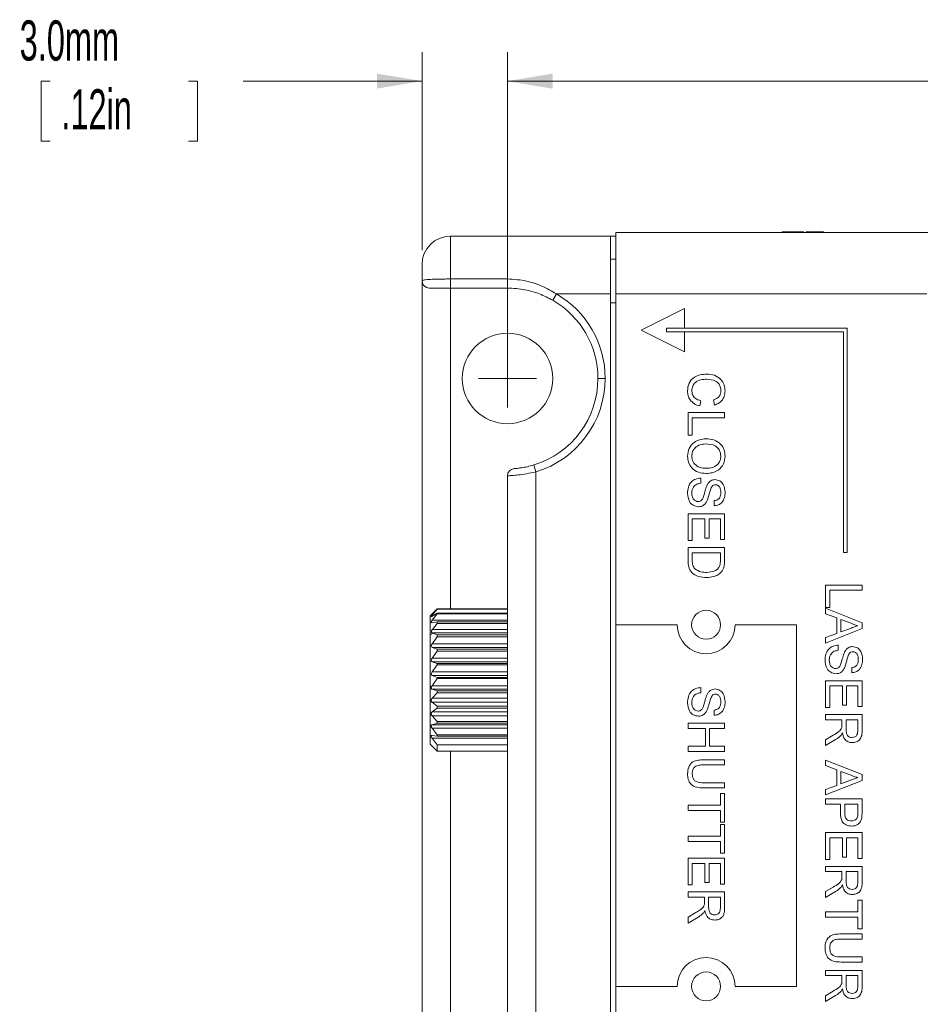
# Paper-space layout 'Sheet1' of a CAD drawing. Header units: millimetres. Extents: x 0 to 432, y 0 to 279.
# Tile 25 of 90: x 109 to 157, y 165 to 217. Entities that reach past the tile are written whole.
import ezdxf

# ---------------------------------------------------------------- set-up
doc = ezdxf.new("R2010")
doc.units = ezdxf.units.MM
doc.header["$LTSCALE"] = 0.5
doc.styles.add('SLDTEXTSTYLE0', font='TXT', dxfattribs={"width": 0.605})
doc.dimstyles.new('SLDDIMSTYLE0', dxfattribs={"dimtxt": 2.054655, "dimasz": 2.38125, "dimexe": 0, "dimexo": 0.0625, "dimgap": 0.513664, "dimtad": 0, "dimtih": 1, "dimtoh": 1, "dimdec": 1, "dimlfac": 0.666667, "dimrnd": 1e-09, "dimzin": 4, "dimdsep": 46, "dimtxsty": 'SLDTEXTSTYLE0', "dimsah": 1, "dimcen": 0.09, "dimadec": 0, "dimazin": 1, "dimtfac": 1, "dimtdec": 3, "dimtofl": 0, "dimtmove": 0, "dimatfit": 3, "dimfxl": 1, "dimfrac": 2, "dimtolj": 1, "dimtzin": 12, "dimarcsym": 0})
doc.dimstyles.new('SLDDIMSTYLE4', dxfattribs={"dimtxt": 2.054655, "dimasz": 2.38125, "dimexe": 0, "dimexo": 0.0625, "dimgap": 0.513664, "dimtad": 0, "dimtih": 1, "dimtoh": 1, "dimdec": 1, "dimlfac": 0.666667, "dimrnd": 1e-09, "dimzin": 4, "dimdsep": 46, "dimtxsty": 'SLDTEXTSTYLE0', "dimsah": 1, "dimcen": 0.09, "dimadec": 0, "dimazin": 1, "dimtfac": 1, "dimtdec": 3, "dimtmove": 0, "dimatfit": 0, "dimfxl": 1, "dimfrac": 2, "dimtolj": 1, "dimtzin": 12, "dimarcsym": 0})

# ---------------------------------------------------------------- blocks, each defined once
blk = doc.blocks.new('_D_6')
at = {"color": 7, "linetype": 'Continuous', "lineweight": 0}
for p, q in [((130.393, 204.915), (130.393, 215.343)), ((134.893, 198.915), (134.893, 215.343)), ((110.811, 213.819), (110.341, 213.819)), ((110.341, 213.819), (110.341, 210.663)), ((118.102, 213.819), (118.572, 213.819)), ((118.572, 213.819), (118.572, 210.663)), ((130.393, 213.819), (120.964, 213.819)), ((134.893, 213.819), (139.656, 213.819)), ((110.341, 210.663), (110.811, 210.663)), ((118.572, 210.663), (118.102, 210.663))]:
    blk.add_line(p, q, dxfattribs=at)
for points in [[(130.393, 213.819), (128.012, 214.216), (128.012, 213.422)], [(134.893, 213.819), (137.274, 213.422), (137.274, 214.216)]]:
    blk.add_solid(points, dxfattribs=at)
at = {"color": 7, "linetype": 'Continuous', "lineweight": 0, "char_height": 2.1167, "attachment_point": 1, "style": 'SLDTEXTSTYLE0'}
for s, insert in [('3.0mm', (109.204, 217.018, -103.476)), ('.12in', (111.399, 213.392, -103.476))]:
    blk.add_mtext(s, dxfattribs=dict(at, insert=insert))
blk = doc.blocks.new('_D_7')
at = {"color": 7, "linetype": 'Continuous', "lineweight": 0}
for p, q in [((134.893, 198.915), (134.893, 215.343)), ((230.893, 198.915), (230.893, 215.343)), ((134.893, 213.819), (182.4, 213.819)), ((185.262, 213.819), (184.792, 213.819)), ((184.792, 213.819), (184.792, 210.663)), ((194.121, 213.819), (194.591, 213.819)), ((194.591, 213.819), (194.591, 210.663)), ((230.893, 213.819), (196.982, 213.819)), ((184.792, 210.663), (185.262, 210.663)), ((194.591, 210.663), (194.121, 210.663))]:
    blk.add_line(p, q, dxfattribs=at)
for points in [[(134.893, 213.819), (137.274, 213.422), (137.274, 214.216)], [(230.893, 213.819), (228.512, 214.216), (228.512, 213.422)]]:
    blk.add_solid(points, dxfattribs=at)
at = {"color": 7, "linetype": 'Continuous', "lineweight": 0, "char_height": 2.1167, "attachment_point": 1, "style": 'SLDTEXTSTYLE0'}
for s, insert in [('64.0mm', (183.655, 217.018, -103.476)), ('2.52in', (185.85, 213.392, -103.476))]:
    blk.add_mtext(s, dxfattribs=dict(at, insert=insert))
blk = doc.blocks.new('SW_CENTERMARKSYMBOL_1')
at = {"color": 0, "linetype": 'Continuous', "lineweight": 0}
for q in [(0, 1.524), (-1.524, 0), (0, -1.524), (1.524, 0)]:
    blk.add_line((0, 0), q, dxfattribs=at)

psp = doc.layouts.new('Sheet1')

# ---------------------------------------------------------------- linework, layer by layer
at = {"color": 7, "linetype": 'Continuous', "lineweight": 15}
for p, q in [((131.893, 205.653), (131.893, 203.395)), ((131.893, 205.653), (140.323, 205.653)), ((140.323, 205.653), (140.323, 202.605)), ((140.59, 205.653), (140.323, 205.653)), ((140.59, 205.843), (140.59, 202.605)), ((225.553, 205.843), (140.59, 205.843)), ((149.606, 205.881), (149.363, 205.881)), ((149.363, 205.881), (149.363, 205.843)), ((149.606, 205.881), (149.606, 205.843)), ((149.862, 205.881), (149.606, 205.881)), ((149.862, 205.881), (149.862, 205.843)), ((149.919, 205.881), (149.919, 205.843)), ((149.971, 205.881), (149.971, 205.843)), ((150.229, 205.881), (149.971, 205.881)), ((150.229, 205.881), (150.229, 205.843)), ((150.475, 205.881), (150.229, 205.881)), ((150.475, 205.881), (150.475, 205.843)), ((150.623, 205.881), (150.623, 205.843)), ((151.527, 205.881), (150.623, 205.881)), ((151.527, 205.881), (151.527, 205.843)), ((155.569, 205.848), (155.569, 205.843)), ((155.63, 205.843), (155.63, 205.848)), ((155.689, 205.843), (155.689, 205.848)), ((155.702, 205.843), (155.702, 205.848)), ((155.722, 205.848), (155.722, 205.843)), ((155.743, 205.843), (155.743, 205.848)), ((155.93, 205.848), (155.93, 205.843)), ((155.993, 205.843), (155.993, 205.848)), ((156.043, 205.848), (156.043, 205.843)), ((156.107, 205.843), (156.107, 205.848)), ((156.255, 205.843), (156.255, 205.848)), ((156.289, 205.843), (156.289, 205.848)), ((140.323, 204.433), (140.59, 204.433)), ((130.393, 203.296), (130.393, 204.153)), ((131.893, 203.395), (131.893, 202.915)), ((131.893, 203.395), (134.893, 203.395)), ((134.893, 203.395), (134.893, 202.915)), ((130.393, 148.009), (130.393, 203.296)), ((134.893, 202.915), (131.893, 202.915)), ((131.893, 202.915), (131.893, 186.01)), ((137.469, 202.605), (137.278, 202.275)), ((140.323, 202.605), (137.469, 202.605)), ((140.323, 202.605), (140.323, 148.701)), ((140.59, 202.605), (140.59, 185.178)), ((156.973, 202.605), (140.59, 202.605)), ((140.59, 202.147), (140.323, 202.147)), ((144.209, 201.846), (141.923, 200.703)), ((144.209, 200.799), (144.209, 201.846)), ((143.257, 200.608), (143.257, 200.799)), ((143.257, 200.799), (144.209, 200.799)), ((152.782, 200.799), (144.209, 200.799)), ((152.782, 188.988), (152.782, 200.799)), ((141.923, 200.703), (144.209, 199.56)), ((144.209, 200.608), (143.257, 200.608)), ((144.209, 199.56), (144.209, 200.608)), ((144.209, 200.608), (152.591, 200.608)), ((152.591, 200.608), (152.591, 188.988)), ((140.037, 198.153), (139.656, 198.153)), ((145.08, 196.977), (145.016, 196.705)), ((145.791, 196.754), (145.733, 197.026)), ((144.4, 196.359), (146.326, 196.359)), ((144.4, 195.174), (144.4, 196.359)), ((144.622, 196.088), (144.622, 195.174)), ((146.326, 196.088), (144.622, 196.088)), ((146.326, 196.359), (146.326, 196.088)), ((144.622, 195.174), (144.4, 195.174)), ((136.389, 193.231), (136.278, 193.596)), ((134.889, 158.282), (134.889, 193.023)), ((136.389, 193.231), (136.389, 158.074)), ((145.067, 192.902), (145.067, 192.63)), ((145.783, 191.445), (145.783, 191.717)), ((144.4, 191.025), (146.326, 191.025)), ((144.4, 189.617), (144.4, 191.025)), ((146.326, 191.025), (146.326, 189.667)), ((144.622, 190.753), (144.622, 189.617)), ((145.289, 190.753), (144.622, 190.753)), ((145.289, 189.741), (145.289, 190.753)), ((145.511, 190.753), (145.511, 189.741)), ((146.104, 190.753), (145.511, 190.753)), ((146.104, 189.667), (146.104, 190.753)), ((144.622, 189.617), (144.4, 189.617)), ((145.511, 189.741), (145.289, 189.741)), ((146.326, 189.667), (146.104, 189.667)), ((144.4, 189.247), (146.326, 189.247)), ((144.4, 188.557), (144.4, 189.247)), ((144.622, 188.975), (144.622, 188.578)), ((146.104, 188.975), (144.622, 188.975)), ((146.104, 188.585), (146.104, 188.975)), ((146.326, 189.247), (146.326, 188.588)), ((152.591, 188.988), (152.782, 188.988)), ((151.639, 187.265), (153.565, 187.265)), ((151.639, 186.08), (151.639, 187.265)), ((153.565, 187.265), (153.565, 186.993)), ((151.861, 186.993), (151.861, 186.08)), ((153.565, 186.993), (151.861, 186.993)), ((130.895, 185.727), (130.812, 185.644)), ((130.895, 185.727), (130.923, 185.755)), ((130.923, 185.755), (131.193, 186.01)), ((131.193, 186), (130.923, 185.692)), ((130.923, 185.628), (131.193, 185.792)), ((131.193, 185.757), (130.923, 185.413)), ((131.193, 186.01), (131.193, 186)), ((134.889, 186.01), (131.193, 186.01)), ((134.889, 186), (131.193, 186)), ((134.889, 185.792), (131.193, 185.792)), ((131.193, 185.792), (131.193, 185.757)), ((134.889, 185.757), (131.193, 185.757)), ((151.861, 186.08), (151.639, 186.08)), ((151.639, 186.047), (153.565, 185.282)), ((151.639, 185.759), (151.639, 186.047)), ((152.231, 185.54), (151.639, 185.759)), ((130.812, 184.644), (130.812, 185.644)), ((130.908, 185.286), (130.923, 185.286)), ((131.027, 185.692), (130.923, 185.692)), ((134.889, 185.413), (130.923, 185.413)), ((130.923, 185.286), (131.193, 185.341)), ((131.193, 185.237), (130.938, 184.935)), ((131.193, 185.341), (131.193, 185.237)), ((134.889, 185.341), (131.193, 185.341)), ((131.193, 185.237), (134.889, 185.237)), ((152.231, 184.718), (152.231, 185.54)), ((152.454, 185.458), (152.454, 184.8)), ((152.987, 185.261), (152.454, 185.458)), ((153.565, 185.282), (153.565, 184.976)), ((130.812, 184.644), (130.978, 184.727)), ((130.921, 184.748), (130.978, 184.727)), ((134.889, 184.748), (130.921, 184.748)), ((134.889, 184.935), (130.938, 184.935)), ((130.978, 184.727), (131.193, 184.648)), ((143.828, 185.178), (140.59, 185.178)), ((140.59, 185.178), (140.59, 166.128)), ((150.115, 185.178), (146.876, 185.178)), ((150.115, 166.128), (150.115, 185.178)), ((153.565, 184.976), (151.639, 184.211)), ((151.639, 184.499), (152.231, 184.718)), ((152.454, 184.8), (152.96, 184.987)), ((130.812, 181.896), (130.812, 184.644)), ((131.193, 184.549), (130.92, 184.176)), ((134.889, 184.176), (130.92, 184.176)), ((131.193, 184.648), (131.193, 184.549)), ((134.889, 184.648), (131.193, 184.648)), ((134.889, 184.549), (131.193, 184.549)), ((151.639, 184.211), (151.639, 184.499)), ((130.92, 183.989), (131.193, 183.889)), ((134.889, 183.989), (130.92, 183.989)), ((131.193, 183.79), (130.92, 183.417)), ((131.193, 183.889), (131.193, 183.79)), ((134.889, 183.889), (131.193, 183.889)), ((134.889, 183.79), (131.193, 183.79)), ((152.306, 184.104), (152.306, 183.832)), ((134.889, 183.417), (130.92, 183.417)), ((130.92, 183.231), (131.193, 183.131)), ((134.889, 183.231), (130.92, 183.231)), ((131.193, 183.131), (131.193, 183.065)), ((134.889, 183.131), (131.193, 183.131)), ((131.193, 183.065), (130.92, 182.691)), ((134.889, 182.691), (130.92, 182.691)), ((134.889, 183.065), (131.193, 183.065)), ((153.022, 182.647), (153.022, 182.919)), ((130.92, 182.505), (131.193, 182.405)), ((134.889, 182.505), (130.92, 182.505)), ((131.193, 182.339), (130.92, 181.965)), ((134.889, 182.405), (131.193, 182.405)), ((131.193, 182.405), (131.193, 182.339)), ((134.889, 182.339), (131.193, 182.339)), ((151.639, 182.227), (153.565, 182.227)), ((151.639, 180.82), (151.639, 182.227)), ((153.565, 182.227), (153.565, 180.869)), ((130.904, 181.942), (130.812, 181.896)), ((130.812, 178.895), (130.812, 181.896)), ((134.889, 181.965), (130.92, 181.965)), ((131.193, 181.586), (130.923, 181.306)), ((130.929, 181.779), (131.193, 181.693)), ((134.889, 181.779), (130.929, 181.779)), ((134.889, 181.693), (131.193, 181.693)), ((131.193, 181.693), (131.193, 181.586)), ((134.889, 181.586), (131.193, 181.586)), ((145.067, 181.868), (145.067, 181.596)), ((151.861, 181.956), (151.861, 180.82)), ((152.528, 181.956), (151.861, 181.956)), ((152.528, 180.943), (152.528, 181.956)), ((152.75, 181.956), (152.75, 180.943)), ((153.343, 181.956), (152.75, 181.956)), ((153.343, 180.869), (153.343, 181.956)), ((134.889, 181.306), (130.923, 181.306)), ((130.923, 181.093), (131.193, 180.884)), ((134.889, 181.093), (130.923, 181.093)), ((131.193, 180.785), (130.923, 180.591)), ((134.889, 180.591), (130.923, 180.591)), ((131.193, 180.884), (131.193, 180.785)), ((134.889, 180.884), (131.193, 180.884)), ((134.889, 180.785), (131.193, 180.785)), ((145.783, 180.411), (145.783, 180.682)), ((151.861, 180.82), (151.639, 180.82)), ((152.75, 180.943), (152.528, 180.943)), ((153.565, 180.869), (153.343, 180.869)), ((130.923, 180.38), (131.193, 180.09)), ((134.889, 180.38), (130.923, 180.38)), ((131.193, 179.998), (130.923, 179.911)), ((131.193, 180.09), (131.193, 179.998)), ((134.889, 180.09), (131.193, 180.09)), ((134.889, 179.998), (131.193, 179.998)), ((151.639, 180.449), (153.565, 180.449)), ((151.639, 180.178), (151.639, 180.449)), ((152.503, 180.178), (151.639, 180.178)), ((152.503, 179.899), (152.503, 180.178)), ((153.343, 180.178), (152.725, 180.178)), ((152.725, 180.178), (152.725, 179.662)), ((153.343, 179.603), (153.343, 180.178)), ((153.565, 180.449), (153.565, 179.613)), ((134.889, 179.911), (130.923, 179.911)), ((130.923, 179.726), (131.193, 179.388)), ((134.889, 179.726), (130.923, 179.726)), ((144.4, 179.991), (146.326, 179.991)), ((144.4, 179.719), (144.4, 179.991)), ((145.314, 179.719), (144.4, 179.719)), ((145.314, 178.781), (145.314, 179.719)), ((146.326, 179.719), (145.536, 179.719)), ((145.536, 179.719), (145.536, 178.781)), ((146.326, 179.991), (146.326, 179.719)), ((131.193, 179.313), (130.923, 179.345)), ((130.923, 179.207), (131.193, 178.859)), ((134.889, 179.207), (130.923, 179.207)), ((131.193, 179.388), (131.193, 179.313)), ((134.889, 179.388), (131.193, 179.388)), ((134.889, 179.313), (131.193, 179.313)), ((151.639, 179.121), (152.046, 179.361)), ((152.171, 179.126), (151.639, 178.81)), ((151.639, 178.81), (151.639, 179.121)), ((130.812, 178.895), (131.193, 178.514)), ((131.193, 178.859), (131.193, 178.514)), ((134.889, 178.859), (131.193, 178.859)), ((131.193, 178.514), (134.889, 178.514)), ((131.893, 178.514), (131.893, 148.39)), ((144.4, 178.509), (144.4, 178.781)), ((144.4, 178.781), (145.314, 178.781)), ((146.326, 178.509), (144.4, 178.509)), ((145.536, 178.781), (146.326, 178.781)), ((146.326, 178.781), (146.326, 178.509)), ((145.218, 178.065), (146.326, 178.065)), ((146.326, 178.065), (146.326, 177.793)), ((151.639, 178.046), (153.565, 177.281)), ((151.639, 177.757), (151.639, 178.046)), ((146.326, 177.793), (145.231, 177.793)), ((152.231, 177.538), (151.639, 177.757)), ((152.231, 176.717), (152.231, 177.538)), ((152.454, 177.456), (152.454, 176.799)), ((152.987, 177.259), (152.454, 177.456)), ((153.565, 176.974), (151.639, 176.21)), ((152.454, 176.799), (152.96, 176.986)), ((153.565, 177.281), (153.565, 176.974)), ((146.326, 176.583), (145.218, 176.583)), ((145.231, 176.855), (146.326, 176.855)), ((146.326, 176.855), (146.326, 176.583)), ((151.639, 176.498), (152.231, 176.717)), ((151.639, 176.21), (151.639, 176.498)), ((146.104, 175.669), (146.104, 176.287)), ((146.104, 176.287), (146.326, 176.287)), ((146.326, 176.287), (146.326, 174.78)), ((151.639, 176.004), (153.565, 176.004)), ((151.639, 175.732), (151.639, 176.004)), ((153.565, 176.004), (153.565, 175.296)), ((144.4, 175.398), (144.4, 175.669)), ((144.4, 175.669), (146.104, 175.669)), ((146.104, 175.398), (144.4, 175.398)), ((146.104, 174.78), (146.104, 175.398)), ((152.429, 175.732), (151.639, 175.732)), ((152.429, 175.26), (152.429, 175.732)), ((153.343, 175.732), (152.651, 175.732)), ((152.651, 175.732), (152.651, 175.268)), ((153.343, 175.272), (153.343, 175.732)), ((146.326, 174.78), (146.104, 174.78)), ((146.104, 174.657), (146.326, 174.657)), ((146.104, 174.039), (146.104, 174.657)), ((146.326, 174.657), (146.326, 173.15)), ((144.4, 173.768), (144.4, 174.039)), ((144.4, 174.039), (146.104, 174.039)), ((151.639, 174.226), (153.565, 174.226)), ((151.639, 172.818), (151.639, 174.226)), ((151.861, 173.954), (151.861, 172.818)), ((152.528, 173.954), (151.861, 173.954)), ((152.528, 172.942), (152.528, 173.954)), ((152.75, 173.954), (152.75, 172.942)), ((153.343, 173.954), (152.75, 173.954)), ((153.343, 172.868), (153.343, 173.954)), ((153.565, 174.226), (153.565, 172.868)), ((146.104, 173.768), (144.4, 173.768)), ((146.104, 173.15), (146.104, 173.768)), ((144.4, 172.879), (146.326, 172.879)), ((144.4, 171.471), (144.4, 172.879)), ((146.326, 173.15), (146.104, 173.15)), ((146.326, 172.879), (146.326, 171.52)), ((151.861, 172.818), (151.639, 172.818)), ((152.75, 172.942), (152.528, 172.942)), ((153.565, 172.868), (153.343, 172.868)), ((145.289, 172.607), (144.622, 172.607)), ((144.622, 172.607), (144.622, 171.471)), ((145.289, 171.594), (145.289, 172.607)), ((146.104, 172.607), (145.511, 172.607)), ((145.511, 172.607), (145.511, 171.594)), ((146.104, 171.52), (146.104, 172.607)), ((151.639, 172.448), (153.565, 172.448)), ((151.639, 172.176), (151.639, 172.448)), ((153.565, 172.448), (153.565, 171.612)), ((152.503, 172.176), (151.639, 172.176)), ((152.503, 171.898), (152.503, 172.176)), ((152.725, 172.176), (152.725, 171.66)), ((153.343, 172.176), (152.725, 172.176)), ((153.343, 171.602), (153.343, 172.176)), ((144.622, 171.471), (144.4, 171.471)), ((145.511, 171.594), (145.289, 171.594)), ((146.326, 171.52), (146.104, 171.52)), ((151.639, 171.12), (152.046, 171.36)), ((144.4, 171.101), (146.326, 171.101)), ((144.4, 170.829), (144.4, 171.101)), ((145.264, 170.829), (144.4, 170.829)), ((145.264, 170.551), (145.264, 170.829)), ((146.104, 170.829), (145.486, 170.829)), ((145.486, 170.829), (145.486, 170.313)), ((146.104, 170.255), (146.104, 170.829)), ((146.326, 171.101), (146.326, 170.265)), ((152.171, 171.124), (151.639, 170.808)), ((151.639, 170.808), (151.639, 171.12)), ((153.343, 170.67), (153.565, 170.67)), ((153.343, 170.052), (153.343, 170.67)), ((153.565, 170.67), (153.565, 169.163)), ((144.4, 169.772), (144.807, 170.012)), ((144.932, 169.777), (144.4, 169.461)), ((144.4, 169.461), (144.4, 169.772)), ((151.639, 170.052), (153.343, 170.052)), ((151.639, 169.781), (151.639, 170.052)), ((153.343, 169.781), (151.639, 169.781)), ((153.343, 169.163), (153.343, 169.781)), ((153.565, 169.163), (153.343, 169.163)), ((152.457, 168.892), (153.565, 168.892)), ((153.565, 168.62), (152.47, 168.62)), ((153.565, 168.892), (153.565, 168.62)), ((152.47, 167.682), (153.565, 167.682)), ((153.565, 167.682), (153.565, 167.41)), ((153.565, 167.41), (152.457, 167.41)), ((151.639, 166.966), (153.565, 166.966)), ((151.639, 166.694), (151.639, 166.966)), ((152.503, 166.694), (151.639, 166.694)), ((152.503, 166.416), (152.503, 166.694)), ((152.725, 166.694), (152.725, 166.178)), ((153.343, 166.694), (152.725, 166.694)), ((153.343, 166.12), (153.343, 166.694)), ((153.565, 166.966), (153.565, 166.13)), ((140.59, 166.128), (140.59, 148.701)), ((140.59, 166.128), (143.828, 166.128)), ((146.876, 166.128), (150.115, 166.128)), ((151.639, 165.637), (152.046, 165.877)), ((152.171, 165.642), (151.639, 165.326)), ((151.639, 165.326), (151.639, 165.637))]:
    psp.add_line(p, q, dxfattribs=at)
for centre, radius in [((134.893, 198.153), 2.381), ((145.352, 185.178), 0.762), ((145.352, 166.128), 0.762)]:
    psp.add_circle(centre, radius, dxfattribs=at)
for centre, radius, start, end in [((131.893, 204.153), 1.5, 90, 180), ((130.774, 203.296), 0.381, 180, 270), ((134.893, 198.153), 5.144, 0, 59.9465), ((134.893, 198.153), 4.763, 0, 59.9465), ((134.893, 198.153), 4.763, 286.9067, 0), ((134.893, 198.153), 5.144, 286.9067, 0), ((135.27, 193.023), 0.381, 94.2011, 180), ((145.352, 185.178), 1.524, 180, 0), ((145.352, 166.128), 1.524, 0, 180)]:
    psp.add_arc(centre, radius, start, end, dxfattribs=at)
for centre, end_param in [((131.028, 184.137), 3.403392), ((131.028, 183.378), 3.403392), ((131.028, 182.652), 3.403392), ((131.028, 181.926), 1.990224)]:
    psp.add_ellipse(centre, major_axis=(0.132, 0.132), ratio=0.57735, start_param=1.832596, end_param=end_param, dxfattribs=at)
for points, knots in [([(149.919, 205.881), (149.909, 205.881), (149.89, 205.881), (149.871, 205.881), (149.862, 205.881)], [0, 0, 0, 0, 0.559997, 1, 1, 1, 1]), ([(149.971, 205.881), (149.961, 205.881), (149.943, 205.881), (149.926, 205.881), (149.919, 205.881)], [0, 0, 0, 0, 0.560002, 1, 1, 1, 1]), ([(130.393, 203.296), (130.408, 203.312), (130.44, 203.346), (130.71, 203.372), (131.122, 203.388), (131.54, 203.394), (131.8, 203.395), (131.893, 203.395)], [0, 0, 0, 0, 0.21154, 0.453373, 0.674316, 0.884189, 1, 1, 1, 1]), ([(134.893, 203.395), (135.227, 203.373), (135.845, 203.332), (136.718, 203.046), (137.216, 202.753), (137.469, 202.605)], [0, 0, 0, 0, 0.3664591, 0.6778876, 1, 1, 1, 1]), ([(131.893, 202.915), (131.824, 202.915), (131.63, 202.915), (131.317, 202.915), (131.009, 202.915), (130.808, 202.915), (130.785, 202.915), (130.774, 202.915)], [0, 0, 0, 0, 0.114399, 0.321965, 0.541403, 0.783916, 1, 1, 1, 1]), ([(137.278, 202.275), (137.048, 202.394), (136.582, 202.635), (135.926, 202.815), (135.357, 202.902), (135.048, 202.911), (134.893, 202.915)], [0, 0, 0, 0, 0.3100876, 0.6290785, 0.8136124, 1, 1, 1, 1]), ([(144.375, 197.491), (144.386, 197.636), (144.407, 197.924), (144.699, 198.228), (145.043, 198.361), (145.266, 198.376), (145.377, 198.384)], [0, 0, 0, 0, 0.279942, 0.558082, 0.778909, 1, 1, 1, 1]), ([(145.377, 198.384), (145.516, 198.374), (145.793, 198.354), (146.134, 198.138), (146.32, 197.823), (146.341, 197.606), (146.351, 197.497)], [0, 0, 0, 0, 0.28051, 0.559558, 0.779616, 1, 1, 1, 1]), ([(145.378, 198.113), (145.275, 198.107), (145.069, 198.097), (144.792, 197.984), (144.626, 197.761), (144.607, 197.598), (144.597, 197.517)], [0, 0, 0, 0, 0.281219, 0.560711, 0.780136, 1, 1, 1, 1]), ([(146.128, 197.51), (146.124, 197.578), (146.114, 197.714), (146.011, 197.896), (145.774, 198.083), (145.542, 198.1), (145.378, 198.113)], [0, 0, 0, 0, 0.1872, 0.373883, 0.560757, 1, 1, 1, 1]), ([(145.016, 196.705), (144.918, 196.737), (144.721, 196.801), (144.506, 197.004), (144.391, 197.248), (144.38, 197.41), (144.375, 197.491)], [0, 0, 0, 0, 0.280263, 0.559551, 0.77959, 1, 1, 1, 1]), ([(144.597, 197.517), (144.605, 197.443), (144.619, 197.295), (144.782, 197.07), (144.967, 197.012), (145.08, 196.977)], [0, 0, 0, 0, 0.28075, 0.560904, 1, 1, 1, 1]), ([(145.733, 197.026), (145.793, 197.047), (145.912, 197.09), (146.049, 197.209), (146.119, 197.36), (146.125, 197.46), (146.128, 197.51)], [0, 0, 0, 0, 0.2805703, 0.5596952, 0.7796342, 1, 1, 1, 1]), ([(146.351, 197.497), (146.344, 197.402), (146.33, 197.214), (146.191, 196.982), (146.001, 196.828), (145.861, 196.779), (145.791, 196.754)], [0, 0, 0, 0, 0.2800587, 0.5593791, 0.7795549, 1, 1, 1, 1]), ([(144.375, 194.063), (144.391, 194.202), (144.423, 194.48), (144.686, 194.788), (145.011, 194.948), (145.229, 194.967), (145.337, 194.976)], [0, 0, 0, 0, 0.279586, 0.558772, 0.7793, 1, 1, 1, 1]), ([(145.334, 194.705), (145.231, 194.698), (145.026, 194.685), (144.775, 194.529), (144.62, 194.306), (144.605, 194.145), (144.597, 194.064)], [0, 0, 0, 0, 0.280642, 0.559885, 0.779855, 1, 1, 1, 1]), ([(146.128, 194.06), (146.114, 194.168), (146.085, 194.384), (145.794, 194.681), (145.509, 194.696), (145.334, 194.705)], [0, 0, 0, 0, 0.280157, 0.559673, 1, 1, 1, 1]), ([(145.337, 194.976), (145.482, 194.967), (145.77, 194.949), (146.12, 194.723), (146.323, 194.402), (146.342, 194.175), (146.351, 194.061)], [0, 0, 0, 0, 0.2805803, 0.5596082, 0.7795777, 1, 1, 1, 1]), ([(145.36, 193.149), (145.219, 193.161), (144.937, 193.185), (144.595, 193.41), (144.408, 193.731), (144.386, 193.952), (144.375, 194.063)], [0, 0, 0, 0, 0.280357, 0.55951, 0.779639, 1, 1, 1, 1]), ([(144.597, 194.064), (144.611, 193.958), (144.638, 193.747), (144.858, 193.528), (145.114, 193.432), (145.279, 193.424), (145.362, 193.421)], [0, 0, 0, 0, 0.279092, 0.55817, 0.77881, 1, 1, 1, 1]), ([(146.351, 194.061), (146.334, 193.92), (146.301, 193.636), (146.029, 193.325), (145.693, 193.171), (145.471, 193.156), (145.36, 193.149)], [0, 0, 0, 0, 0.279616, 0.558572, 0.779078, 1, 1, 1, 1]), ([(145.362, 193.421), (145.467, 193.427), (145.677, 193.44), (145.942, 193.584), (146.103, 193.812), (146.12, 193.977), (146.128, 194.06)], [0, 0, 0, 0, 0.280785, 0.560094, 0.77995, 1, 1, 1, 1]), ([(135.242, 193.403), (135.247, 193.403), (135.26, 193.404), (135.385, 193.414), (135.618, 193.443), (135.931, 193.499), (136.163, 193.564), (136.278, 193.596)], [0, 0, 0, 0, 0.150005, 0.365872, 0.578286, 0.791001, 1, 1, 1, 1]), ([(136.389, 193.231), (136.223, 193.197), (135.889, 193.127), (135.438, 193.067), (135.098, 193.035), (134.916, 193.024), (134.897, 193.023), (134.889, 193.023)], [0, 0, 0, 0, 0.214806, 0.431662, 0.643706, 0.854748, 1, 1, 1, 1]), ([(144.375, 192.095), (144.381, 192.207), (144.392, 192.431), (144.553, 192.713), (144.803, 192.872), (144.979, 192.892), (145.067, 192.902)], [0, 0, 0, 0, 0.280809, 0.559627, 0.779655, 1, 1, 1, 1]), ([(145.067, 192.63), (144.993, 192.619), (144.847, 192.597), (144.687, 192.455), (144.609, 192.28), (144.601, 192.165), (144.597, 192.107)], [0, 0, 0, 0, 0.280553, 0.558619, 0.779198, 1, 1, 1, 1]), ([(145.194, 191.872), (145.218, 191.949), (145.259, 192.074), (145.304, 192.251), (145.346, 192.401), (145.386, 192.496), (145.407, 192.544)], [0, 0, 0, 0, 0.339951, 0.560033, 0.780086, 1, 1, 1, 1]), ([(145.407, 192.544), (145.431, 192.587), (145.48, 192.673), (145.616, 192.796), (145.745, 192.816), (145.823, 192.828)], [0, 0, 0, 0, 0.28145, 0.562354, 1, 1, 1, 1]), ([(145.671, 192.487), (145.636, 192.421), (145.565, 192.288), (145.513, 192.024), (145.45, 191.841), (145.412, 191.73)], [0, 0, 0, 0, 0.27873, 0.559359, 1, 1, 1, 1]), ([(145.841, 192.556), (145.805, 192.553), (145.741, 192.547), (145.692, 192.505), (145.671, 192.487)], [0, 0, 0, 0, 0.559617, 1, 1, 1, 1]), ([(145.823, 192.828), (145.912, 192.814), (146.09, 192.785), (146.316, 192.531), (146.338, 192.3), (146.351, 192.159)], [0, 0, 0, 0, 0.279776, 0.559381, 1, 1, 1, 1]), ([(146.128, 192.148), (146.124, 192.245), (146.116, 192.389), (145.997, 192.512), (145.911, 192.551), (145.864, 192.554), (145.841, 192.556)], [0, 0, 0, 0, 0.498803, 0.748613, 0.874276, 1, 1, 1, 1]), ([(144.947, 191.396), (144.853, 191.411), (144.665, 191.442), (144.42, 191.703), (144.392, 191.946), (144.375, 192.095)], [0, 0, 0, 0, 0.279942, 0.560093, 1, 1, 1, 1]), ([(144.597, 192.107), (144.601, 192.049), (144.609, 191.934), (144.679, 191.785), (144.798, 191.687), (144.888, 191.674), (144.933, 191.667)], [0, 0, 0, 0, 0.280787, 0.560744, 0.780463, 1, 1, 1, 1]), ([(146.351, 192.159), (146.345, 192.064), (146.333, 191.873), (146.212, 191.627), (146.007, 191.476), (145.858, 191.455), (145.783, 191.445)], [0, 0, 0, 0, 0.28084, 0.560183, 0.779862, 1, 1, 1, 1]), ([(145.783, 191.717), (145.84, 191.727), (145.955, 191.748), (146.113, 191.903), (146.123, 192.055), (146.128, 192.148)], [0, 0, 0, 0, 0.281127, 0.56028, 1, 1, 1, 1]), ([(144.933, 191.667), (144.967, 191.67), (145.033, 191.677), (145.135, 191.747), (145.171, 191.825), (145.194, 191.872)], [0, 0, 0, 0, 0.280158, 0.559833, 1, 1, 1, 1]), ([(145.412, 191.73), (145.386, 191.679), (145.334, 191.577), (145.217, 191.466), (145.081, 191.405), (144.991, 191.399), (144.947, 191.396)], [0, 0, 0, 0, 0.280242, 0.559644, 0.779789, 1, 1, 1, 1]), ([(145.373, 187.667), (145.233, 187.676), (144.952, 187.696), (144.59, 187.892), (144.413, 188.224), (144.404, 188.446), (144.4, 188.557)], [0, 0, 0, 0, 0.28083, 0.559957, 0.779066, 1, 1, 1, 1]), ([(144.622, 188.578), (144.622, 188.485), (144.623, 188.318), (144.717, 188.183), (144.758, 188.123)], [0, 0, 0, 0, 0.561787, 1, 1, 1, 1]), ([(146.064, 188.267), (146.078, 188.325), (146.104, 188.43), (146.104, 188.537), (146.104, 188.585)], [0, 0, 0, 0, 0.5592546, 1, 1, 1, 1]), ([(146.326, 188.588), (146.326, 188.524), (146.325, 188.41), (146.307, 188.298), (146.298, 188.248)], [0, 0, 0, 0, 0.5601595, 1, 1, 1, 1]), ([(144.758, 188.123), (144.865, 188.059), (145.057, 187.943), (145.279, 187.94), (145.378, 187.938)], [0, 0, 0, 0, 0.557437, 1, 1, 1, 1]), ([(146.161, 187.968), (146.102, 187.911), (145.984, 187.798), (145.71, 187.688), (145.501, 187.675), (145.373, 187.667)], [0, 0, 0, 0, 0.27977, 0.559917, 1, 1, 1, 1]), ([(145.378, 187.938), (145.53, 187.947), (145.744, 187.959), (145.973, 188.113), (146.034, 188.215), (146.064, 188.267)], [0, 0, 0, 0, 0.559188, 0.780064, 1, 1, 1, 1]), ([(146.298, 188.248), (146.282, 188.191), (146.253, 188.089), (146.189, 188.005), (146.161, 187.968)], [0, 0, 0, 0, 0.559864, 1, 1, 1, 1]), ([(130.923, 185.692), (130.913, 185.679), (130.895, 185.657), (130.878, 185.63), (130.874, 185.614), (130.88, 185.609), (130.896, 185.613), (130.913, 185.623), (130.923, 185.628)], [0, 0, 0, 0, 0.20419, 0.363224, 0.523343, 0.660711, 0.800598, 1, 1, 1, 1]), ([(130.923, 185.413), (130.913, 185.398), (130.895, 185.373), (130.878, 185.336), (130.874, 185.31), (130.88, 185.292), (130.89, 185.288), (130.895, 185.286)], [0, 0, 0, 0, 0.255047, 0.453692, 0.65369, 0.825272, 1, 1, 1, 1]), ([(153.343, 185.129), (153.274, 185.147), (153.151, 185.18), (153.037, 185.236), (152.987, 185.261)], [0, 0, 0, 0, 0.559908, 1, 1, 1, 1]), ([(130.938, 184.935), (130.926, 184.919), (130.906, 184.892), (130.887, 184.85), (130.88, 184.815), (130.883, 184.786), (130.896, 184.761), (130.912, 184.753), (130.921, 184.748)], [0, 0, 0, 0, 0.223619, 0.388511, 0.528091, 0.667952, 0.803482, 1, 1, 1, 1]), ([(152.96, 184.987), (153.031, 185.014), (153.159, 185.061), (153.287, 185.108), (153.343, 185.129)], [0, 0, 0, 0, 0.560002, 1, 1, 1, 1]), ([(151.614, 183.297), (151.62, 183.41), (151.631, 183.633), (151.792, 183.915), (152.042, 184.074), (152.218, 184.094), (152.306, 184.104)], [0, 0, 0, 0, 0.280809, 0.559627, 0.779655, 1, 1, 1, 1]), ([(152.306, 183.832), (152.232, 183.821), (152.086, 183.799), (151.926, 183.657), (151.848, 183.482), (151.84, 183.367), (151.836, 183.309)], [0, 0, 0, 0, 0.280553, 0.558619, 0.779198, 1, 1, 1, 1]), ([(152.433, 183.075), (152.457, 183.151), (152.498, 183.276), (152.543, 183.454), (152.585, 183.603), (152.625, 183.698), (152.646, 183.746)], [0, 0, 0, 0, 0.339951, 0.560033, 0.780086, 1, 1, 1, 1]), ([(152.646, 183.746), (152.67, 183.789), (152.719, 183.875), (152.855, 183.998), (152.984, 184.018), (153.062, 184.03)], [0, 0, 0, 0, 0.2814502, 0.5623541, 1, 1, 1, 1]), ([(152.91, 183.689), (152.875, 183.623), (152.804, 183.49), (152.752, 183.226), (152.689, 183.043), (152.651, 182.932)], [0, 0, 0, 0, 0.27873, 0.559359, 1, 1, 1, 1]), ([(153.08, 183.758), (153.044, 183.755), (152.98, 183.749), (152.931, 183.708), (152.91, 183.689)], [0, 0, 0, 0, 0.559617, 1, 1, 1, 1]), ([(153.062, 184.03), (153.151, 184.016), (153.329, 183.987), (153.555, 183.733), (153.577, 183.502), (153.59, 183.361)], [0, 0, 0, 0, 0.279776, 0.559381, 1, 1, 1, 1]), ([(153.367, 183.351), (153.363, 183.447), (153.355, 183.591), (153.236, 183.714), (153.15, 183.753), (153.103, 183.757), (153.08, 183.758)], [0, 0, 0, 0, 0.498803, 0.748613, 0.874276, 1, 1, 1, 1]), ([(152.186, 182.598), (152.092, 182.613), (151.904, 182.644), (151.659, 182.905), (151.631, 183.149), (151.614, 183.297)], [0, 0, 0, 0, 0.279942, 0.560093, 1, 1, 1, 1]), ([(151.836, 183.309), (151.84, 183.252), (151.848, 183.136), (151.918, 182.987), (152.037, 182.889), (152.127, 182.876), (152.172, 182.869)], [0, 0, 0, 0, 0.280787, 0.560744, 0.780463, 1, 1, 1, 1]), ([(153.59, 183.361), (153.584, 183.266), (153.572, 183.075), (153.451, 182.829), (153.246, 182.678), (153.097, 182.658), (153.022, 182.647)], [0, 0, 0, 0, 0.28084, 0.560183, 0.779862, 1, 1, 1, 1]), ([(153.022, 182.919), (153.079, 182.929), (153.194, 182.95), (153.352, 183.105), (153.362, 183.257), (153.367, 183.351)], [0, 0, 0, 0, 0.281127, 0.56028, 1, 1, 1, 1]), ([(152.172, 182.869), (152.206, 182.873), (152.272, 182.879), (152.374, 182.949), (152.41, 183.027), (152.433, 183.075)], [0, 0, 0, 0, 0.280158, 0.559833, 1, 1, 1, 1]), ([(152.651, 182.932), (152.625, 182.881), (152.573, 182.779), (152.456, 182.668), (152.32, 182.607), (152.23, 182.601), (152.186, 182.598)], [0, 0, 0, 0, 0.280242, 0.559644, 0.779789, 1, 1, 1, 1]), ([(130.904, 181.942), (130.901, 181.935), (130.891, 181.917), (130.879, 181.884), (130.876, 181.847), (130.883, 181.818), (130.9, 181.792), (130.918, 181.784), (130.929, 181.779)], [0, 0, 0, 0, 0.095368, 0.270233, 0.446182, 0.599128, 0.757812, 1, 1, 1, 1]), ([(144.375, 181.061), (144.381, 181.173), (144.392, 181.397), (144.553, 181.679), (144.803, 181.838), (144.979, 181.858), (145.067, 181.868)], [0, 0, 0, 0, 0.2808088, 0.5596266, 0.7796547, 1, 1, 1, 1]), ([(145.067, 181.596), (144.993, 181.585), (144.847, 181.563), (144.687, 181.421), (144.609, 181.246), (144.601, 181.131), (144.597, 181.073)], [0, 0, 0, 0, 0.280553, 0.558619, 0.779198, 1, 1, 1, 1]), ([(145.407, 181.509), (145.431, 181.553), (145.48, 181.639), (145.616, 181.762), (145.745, 181.782), (145.823, 181.794)], [0, 0, 0, 0, 0.28145, 0.562354, 1, 1, 1, 1]), ([(145.823, 181.794), (145.912, 181.779), (146.09, 181.751), (146.316, 181.497), (146.338, 181.266), (146.351, 181.125)], [0, 0, 0, 0, 0.279776, 0.559381, 1, 1, 1, 1]), ([(130.923, 181.306), (130.913, 181.293), (130.895, 181.271), (130.878, 181.229), (130.874, 181.188), (130.88, 181.152), (130.896, 181.118), (130.913, 181.102), (130.923, 181.093)], [0, 0, 0, 0, 0.204102, 0.363152, 0.523286, 0.66066, 0.80054, 1, 1, 1, 1]), ([(144.947, 180.361), (144.853, 180.377), (144.665, 180.408), (144.42, 180.669), (144.392, 180.912), (144.375, 181.061)], [0, 0, 0, 0, 0.279942, 0.560093, 1, 1, 1, 1]), ([(144.597, 181.073), (144.601, 181.015), (144.609, 180.9), (144.679, 180.751), (144.798, 180.653), (144.888, 180.64), (144.933, 180.633)], [0, 0, 0, 0, 0.280787, 0.560744, 0.780463, 1, 1, 1, 1]), ([(145.194, 180.838), (145.218, 180.914), (145.259, 181.04), (145.304, 181.217), (145.346, 181.367), (145.386, 181.462), (145.407, 181.509)], [0, 0, 0, 0, 0.3399508, 0.5600328, 0.780086, 1, 1, 1, 1]), ([(145.671, 181.453), (145.636, 181.387), (145.565, 181.254), (145.513, 180.99), (145.45, 180.807), (145.412, 180.696)], [0, 0, 0, 0, 0.27873, 0.559359, 1, 1, 1, 1]), ([(145.841, 181.522), (145.805, 181.519), (145.741, 181.513), (145.692, 181.471), (145.671, 181.453)], [0, 0, 0, 0, 0.559617, 1, 1, 1, 1]), ([(146.351, 181.125), (146.345, 181.029), (146.333, 180.839), (146.212, 180.593), (146.007, 180.442), (145.858, 180.421), (145.783, 180.411)], [0, 0, 0, 0, 0.28084, 0.560183, 0.779862, 1, 1, 1, 1]), ([(145.783, 180.682), (145.84, 180.693), (145.955, 180.713), (146.113, 180.868), (146.123, 181.021), (146.128, 181.114)], [0, 0, 0, 0, 0.281127, 0.56028, 1, 1, 1, 1]), ([(146.128, 181.114), (146.124, 181.211), (146.116, 181.355), (145.997, 181.478), (145.911, 181.517), (145.864, 181.52), (145.841, 181.522)], [0, 0, 0, 0, 0.498803, 0.748613, 0.874276, 1, 1, 1, 1]), ([(130.923, 180.591), (130.913, 180.582), (130.895, 180.566), (130.878, 180.529), (130.874, 180.49), (130.88, 180.452), (130.896, 180.414), (130.913, 180.392), (130.923, 180.38)], [0, 0, 0, 0, 0.204102, 0.363152, 0.523286, 0.66066, 0.80054, 1, 1, 1, 1]), ([(144.933, 180.633), (144.967, 180.636), (145.033, 180.643), (145.135, 180.712), (145.171, 180.791), (145.194, 180.838)], [0, 0, 0, 0, 0.280158, 0.559833, 1, 1, 1, 1]), ([(145.412, 180.696), (145.386, 180.645), (145.334, 180.543), (145.217, 180.432), (145.081, 180.371), (144.991, 180.364), (144.947, 180.361)], [0, 0, 0, 0, 0.280242, 0.559644, 0.779789, 1, 1, 1, 1]), ([(130.923, 179.911), (130.913, 179.907), (130.895, 179.898), (130.878, 179.871), (130.874, 179.839), (130.88, 179.803), (130.896, 179.765), (130.913, 179.74), (130.923, 179.726)], [0, 0, 0, 0, 0.204102, 0.363152, 0.523286, 0.66066, 0.80054, 1, 1, 1, 1]), ([(152.046, 179.361), (152.144, 179.42), (152.281, 179.502), (152.445, 179.637), (152.478, 179.723), (152.494, 179.765)], [0, 0, 0, 0, 0.560782, 0.780695, 1, 1, 1, 1]), ([(152.494, 179.765), (152.497, 179.79), (152.503, 179.835), (152.503, 179.88), (152.503, 179.899)], [0, 0, 0, 0, 0.559853, 1, 1, 1, 1]), ([(152.725, 179.662), (152.726, 179.606), (152.729, 179.494), (152.783, 179.34), (152.908, 179.253), (152.996, 179.244), (153.04, 179.239)], [0, 0, 0, 0, 0.281552, 0.560281, 0.779832, 1, 1, 1, 1]), ([(153.04, 179.239), (153.09, 179.245), (153.191, 179.257), (153.33, 179.391), (153.338, 179.523), (153.343, 179.603)], [0, 0, 0, 0, 0.280425, 0.559989, 1, 1, 1, 1]), ([(153.565, 179.613), (153.564, 179.525), (153.562, 179.348), (153.457, 179.111), (153.254, 178.989), (153.115, 178.975), (153.046, 178.967)], [0, 0, 0, 0, 0.281687, 0.559297, 0.779414, 1, 1, 1, 1]), ([(130.923, 179.345), (130.913, 179.345), (130.895, 179.345), (130.878, 179.331), (130.874, 179.308), (130.88, 179.28), (130.896, 179.245), (130.913, 179.221), (130.923, 179.207)], [0, 0, 0, 0, 0.204102, 0.363152, 0.523286, 0.66066, 0.80054, 1, 1, 1, 1]), ([(152.433, 179.329), (152.388, 179.286), (152.307, 179.209), (152.212, 179.151), (152.171, 179.126)], [0, 0, 0, 0, 0.559818, 1, 1, 1, 1]), ([(152.528, 179.478), (152.513, 179.449), (152.486, 179.396), (152.449, 179.349), (152.433, 179.329)], [0, 0, 0, 0, 0.5601542, 1, 1, 1, 1]), ([(153.046, 178.967), (152.97, 178.975), (152.82, 178.991), (152.598, 179.169), (152.554, 179.361), (152.528, 179.478)], [0, 0, 0, 0, 0.280519, 0.56053, 1, 1, 1, 1]), ([(144.375, 177.319), (144.382, 177.442), (144.396, 177.686), (144.623, 177.973), (144.932, 178.056), (145.122, 178.062), (145.218, 178.065)], [0, 0, 0, 0, 0.280714, 0.557891, 0.778399, 1, 1, 1, 1]), ([(145.231, 177.793), (145.149, 177.792), (144.987, 177.791), (144.758, 177.72), (144.636, 177.533), (144.627, 177.405), (144.622, 177.34)], [0, 0, 0, 0, 0.281723, 0.560127, 0.779499, 1, 1, 1, 1]), ([(145.218, 176.583), (145.097, 176.585), (144.856, 176.589), (144.541, 176.751), (144.39, 177.035), (144.38, 177.224), (144.375, 177.319)], [0, 0, 0, 0, 0.281617, 0.559127, 0.779001, 1, 1, 1, 1]), ([(144.622, 177.34), (144.625, 177.284), (144.63, 177.171), (144.689, 177.005), (144.899, 176.855), (145.094, 176.855), (145.231, 176.855)], [0, 0, 0, 0, 0.187574, 0.374198, 0.559695, 1, 1, 1, 1]), ([(152.96, 176.986), (153.031, 177.013), (153.159, 177.06), (153.287, 177.107), (153.343, 177.128)], [0, 0, 0, 0, 0.560002, 1, 1, 1, 1]), ([(153.343, 177.128), (153.274, 177.146), (153.151, 177.179), (153.037, 177.235), (152.987, 177.259)], [0, 0, 0, 0, 0.559908, 1, 1, 1, 1]), ([(153.011, 174.572), (152.915, 174.582), (152.723, 174.602), (152.445, 174.848), (152.435, 175.104), (152.429, 175.26)], [0, 0, 0, 0, 0.280772, 0.559745, 1, 1, 1, 1]), ([(152.651, 175.268), (152.653, 175.209), (152.657, 175.091), (152.728, 174.933), (152.864, 174.853), (152.957, 174.846), (153.004, 174.843)], [0, 0, 0, 0, 0.28137, 0.559786, 0.779383, 1, 1, 1, 1]), ([(153.004, 174.843), (153.042, 174.846), (153.119, 174.851), (153.217, 174.898), (153.292, 174.966), (153.314, 175.022), (153.326, 175.051)], [0, 0, 0, 0, 0.280207, 0.559922, 0.780033, 1, 1, 1, 1]), ([(153.547, 175.011), (153.53, 174.941), (153.496, 174.802), (153.348, 174.658), (153.179, 174.584), (153.067, 174.576), (153.011, 174.572)], [0, 0, 0, 0, 0.280091, 0.558988, 0.779416, 1, 1, 1, 1]), ([(153.326, 175.051), (153.332, 175.092), (153.343, 175.165), (153.343, 175.24), (153.343, 175.272)], [0, 0, 0, 0, 0.559585, 1, 1, 1, 1]), ([(153.565, 175.296), (153.565, 175.243), (153.564, 175.147), (153.552, 175.053), (153.547, 175.011)], [0, 0, 0, 0, 0.560101, 1, 1, 1, 1]), ([(152.046, 171.36), (152.144, 171.419), (152.281, 171.501), (152.445, 171.635), (152.478, 171.721), (152.494, 171.764)], [0, 0, 0, 0, 0.5607818, 0.7806953, 1, 1, 1, 1]), ([(152.494, 171.764), (152.497, 171.789), (152.503, 171.834), (152.503, 171.878), (152.503, 171.898)], [0, 0, 0, 0, 0.559853, 1, 1, 1, 1]), ([(152.433, 171.327), (152.388, 171.284), (152.307, 171.208), (152.212, 171.15), (152.171, 171.124)], [0, 0, 0, 0, 0.559818, 1, 1, 1, 1]), ([(152.528, 171.477), (152.513, 171.447), (152.486, 171.394), (152.449, 171.348), (152.433, 171.327)], [0, 0, 0, 0, 0.560154, 1, 1, 1, 1]), ([(153.046, 170.966), (152.97, 170.974), (152.82, 170.99), (152.598, 171.168), (152.554, 171.36), (152.528, 171.477)], [0, 0, 0, 0, 0.280519, 0.56053, 1, 1, 1, 1]), ([(152.725, 171.66), (152.726, 171.604), (152.729, 171.493), (152.783, 171.339), (152.908, 171.252), (152.996, 171.243), (153.04, 171.238)], [0, 0, 0, 0, 0.281552, 0.560281, 0.779832, 1, 1, 1, 1]), ([(153.04, 171.238), (153.09, 171.244), (153.191, 171.255), (153.33, 171.389), (153.338, 171.521), (153.343, 171.602)], [0, 0, 0, 0, 0.280425, 0.559989, 1, 1, 1, 1]), ([(153.565, 171.612), (153.564, 171.523), (153.562, 171.347), (153.457, 171.109), (153.254, 170.987), (153.115, 170.973), (153.046, 170.966)], [0, 0, 0, 0, 0.281687, 0.559297, 0.779414, 1, 1, 1, 1]), ([(144.807, 170.012), (144.905, 170.072), (145.042, 170.154), (145.206, 170.288), (145.239, 170.374), (145.255, 170.417)], [0, 0, 0, 0, 0.560782, 0.780695, 1, 1, 1, 1]), ([(145.255, 170.417), (145.258, 170.442), (145.264, 170.486), (145.264, 170.531), (145.264, 170.551)], [0, 0, 0, 0, 0.559853, 1, 1, 1, 1]), ([(145.486, 170.313), (145.487, 170.257), (145.49, 170.145), (145.544, 169.991), (145.669, 169.905), (145.757, 169.895), (145.801, 169.891)], [0, 0, 0, 0, 0.281552, 0.560281, 0.779832, 1, 1, 1, 1]), ([(145.801, 169.891), (145.851, 169.896), (145.952, 169.908), (146.091, 170.042), (146.099, 170.174), (146.104, 170.255)], [0, 0, 0, 0, 0.280425, 0.559989, 1, 1, 1, 1]), ([(146.326, 170.265), (146.325, 170.176), (146.323, 170), (146.218, 169.762), (146.015, 169.64), (145.876, 169.626), (145.807, 169.619)], [0, 0, 0, 0, 0.281687, 0.559297, 0.779414, 1, 1, 1, 1]), ([(145.194, 169.98), (145.149, 169.937), (145.068, 169.86), (144.973, 169.803), (144.932, 169.777)], [0, 0, 0, 0, 0.559818, 1, 1, 1, 1]), ([(145.289, 170.13), (145.274, 170.1), (145.247, 170.047), (145.21, 170.001), (145.194, 169.98)], [0, 0, 0, 0, 0.560154, 1, 1, 1, 1]), ([(145.807, 169.619), (145.731, 169.627), (145.581, 169.643), (145.359, 169.82), (145.315, 170.012), (145.289, 170.13)], [0, 0, 0, 0, 0.280519, 0.56053, 1, 1, 1, 1]), ([(151.614, 168.146), (151.621, 168.269), (151.635, 168.513), (151.862, 168.8), (152.171, 168.883), (152.361, 168.889), (152.457, 168.892)], [0, 0, 0, 0, 0.280714, 0.557891, 0.778399, 1, 1, 1, 1]), ([(152.47, 168.62), (152.388, 168.619), (152.226, 168.618), (151.997, 168.547), (151.875, 168.36), (151.866, 168.232), (151.861, 168.167)], [0, 0, 0, 0, 0.281723, 0.560127, 0.779499, 1, 1, 1, 1]), ([(152.457, 167.41), (152.336, 167.412), (152.095, 167.416), (151.78, 167.578), (151.629, 167.862), (151.619, 168.051), (151.614, 168.146)], [0, 0, 0, 0, 0.2816166, 0.5591273, 0.7790006, 1, 1, 1, 1]), ([(151.861, 168.167), (151.864, 168.111), (151.869, 167.998), (151.928, 167.833), (152.138, 167.683), (152.333, 167.682), (152.47, 167.682)], [0, 0, 0, 0, 0.187574, 0.374198, 0.559695, 1, 1, 1, 1]), ([(152.046, 165.877), (152.144, 165.937), (152.281, 166.019), (152.445, 166.153), (152.478, 166.239), (152.494, 166.282)], [0, 0, 0, 0, 0.560782, 0.780695, 1, 1, 1, 1]), ([(152.528, 165.995), (152.513, 165.965), (152.486, 165.912), (152.449, 165.865), (152.433, 165.845)], [0, 0, 0, 0, 0.560154, 1, 1, 1, 1]), ([(152.494, 166.282), (152.497, 166.307), (152.503, 166.351), (152.503, 166.396), (152.503, 166.416)], [0, 0, 0, 0, 0.559853, 1, 1, 1, 1]), ([(153.046, 165.484), (152.97, 165.492), (152.82, 165.508), (152.598, 165.685), (152.554, 165.877), (152.528, 165.995)], [0, 0, 0, 0, 0.280519, 0.56053, 1, 1, 1, 1]), ([(152.725, 166.178), (152.726, 166.122), (152.729, 166.01), (152.783, 165.856), (152.908, 165.77), (152.996, 165.76), (153.04, 165.755)], [0, 0, 0, 0, 0.281552, 0.560281, 0.779832, 1, 1, 1, 1]), ([(153.04, 165.755), (153.09, 165.761), (153.191, 165.773), (153.33, 165.907), (153.338, 166.039), (153.343, 166.12)], [0, 0, 0, 0, 0.280425, 0.559989, 1, 1, 1, 1]), ([(153.565, 166.13), (153.564, 166.041), (153.562, 165.865), (153.457, 165.627), (153.254, 165.505), (153.115, 165.491), (153.046, 165.484)], [0, 0, 0, 0, 0.281687, 0.559297, 0.779414, 1, 1, 1, 1]), ([(152.433, 165.845), (152.388, 165.802), (152.307, 165.725), (152.212, 165.667), (152.171, 165.642)], [0, 0, 0, 0, 0.559818, 1, 1, 1, 1])]:
    psp.add_open_spline(points, degree=3, knots=knots, dxfattribs=at)

# ---------------------------------------------------------------- block references
at = {"color": 7, "linetype": 'Continuous', "lineweight": 0}
psp.add_blockref('SW_CENTERMARKSYMBOL_1', (134.893, 198.153), dxfattribs=at)

# ---------------------------------------------------------------- dimensions: what is measured, and where the dimension line sits
for base, p1, p2, dimstyle, picture, middle in [((134.893, 213.819), (130.393, 204.153), (134.893, 198.153), 'SLDDIMSTYLE4', '_D_6', (114.457, 213.819)), ((230.893, 213.819), (134.893, 198.153), (230.893, 198.153), 'SLDDIMSTYLE0', '_D_7', (189.691, 213.819))]:
    dim = psp.add_linear_dim(base=base, p1=p1, p2=p2, dimstyle=dimstyle, dxfattribs=at)
    dim.commit()
    dim.dimension.update_dxf_attribs({"geometry": picture, "text_midpoint": middle, "dimtype": 160})

doc.saveas('drawing.dxf')
